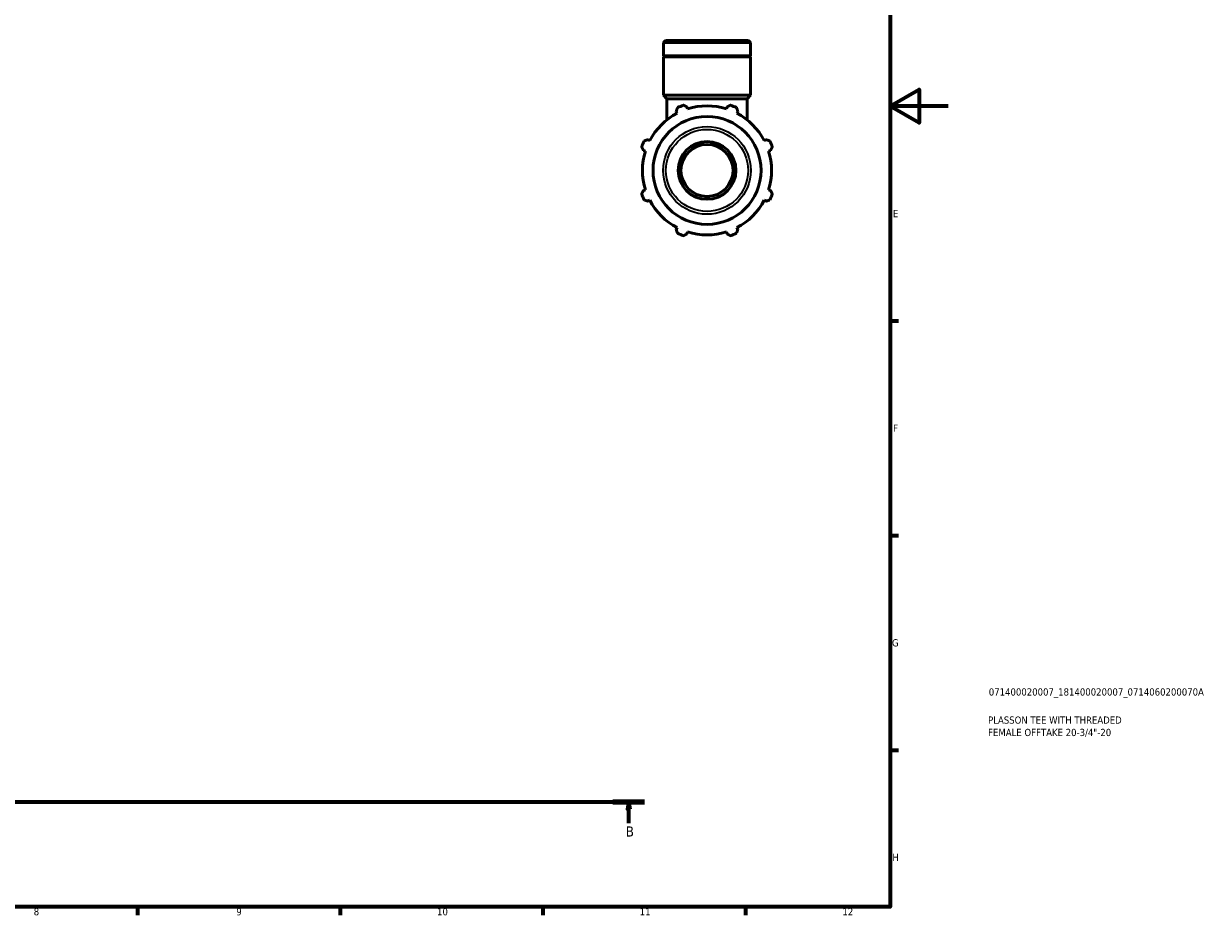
# Model space of a CAD drawing. Header units: millimetres. Extents: x 0 to 931, y 0 to 945.
# Tile 3 of 5: x 521 to 931, y 17 to 326. Entities that reach past the tile are written whole.
import ezdxf

# ---------------------------------------------------------------- set-up
doc = ezdxf.new("R2010")
doc.units = ezdxf.units.MM
doc.linetypes.add('CHAIN', pattern=[0.7087, 0.4724, -0.0591, 0.1181, -0.0591])
for name, color, linetype, lineweight in [('Border (ISO)', 7, 'Continuous', 70), ('Section Line (ISO)', 7, 'CHAIN', 70), ('Title (ISO)', 7, 'Continuous', 50), ('Visible (ISO)', 7, 'Continuous', 50), ('Visible Narrow (ISO)', 7, 'Continuous', 35)]:
    doc.layers.add(name, color=color, linetype=linetype, lineweight=lineweight)
doc.styles.add('Label Text (ISO)', font='tahoma.ttf')
doc.styles.add('Note Text (ISO)', font='tahoma.ttf')

# ---------------------------------------------------------------- blocks, each defined once
blk = doc.blocks.new('Borders Default Border')
at = {"layer": 'Border (ISO)'}
for p, q in [((821, 222.75), (823.9, 222.75)), ((821, 148.5), (823.9, 148.5)), ((821, 74.25), (823.9, 74.25)), ((560.67, 20), (560.67, 17.1)), ((630.75, 20), (630.75, 17.1)), ((700.83, 20), (700.83, 17.1)), ((770.92, 20), (770.92, 17.1))]:
    blk.add_line(p, q, dxfattribs=at)
at = {"layer": 'Border (ISO)', "flags": 128}
for points in [[(20, 20), (20, 574), (821, 574), (821, 20), (20, 20)], [(841, 297), (821, 297), (831, 302.77), (831, 291.23), (821, 297)]]:
    blk.add_lwpolyline(points, dxfattribs=at)
at = {"layer": 'Border (ISO)', "color": 232, "true_color": 0xca0064, "char_height": 2.5, "attachment_point": 7, "style": 'Note Text (ISO)'}
for s, insert in [('E', (821.94, 258.63)), ('F', (822, 184.38)), ('G', (821.61, 110.08)), ('H', (821.74, 35.88)), ('8', (524.81, 17.04)), ('9', (594.88, 17.05)), ('10', (664.29, 17.05)), ('11', (734.37, 17.1)), ('12', (804.46, 17.1))]:
    blk.add_mtext(s, dxfattribs=dict(at, insert=insert))
blk = doc.blocks.new('Title Blocks ISO')
at = {"layer": 'Title (ISO)', "color": 232, "true_color": 0xca0064, "style": 'Note Text (ISO)'}
for tag, p in [('PART_NUMBER_001', (34.08, 73.13)), ('DESCRIPTION_001', (33.84, 63.4)), ('DESCRIPTION_002', (33.84, 59.12))]:
    blk.add_attdef(tag, p, '', height=2.5, dxfattribs=at)
blk = doc.blocks.new('2dTransSection0')
at = {"layer": 'Section Line (ISO)', "linetype": 'CHAIN'}
blk.add_line((278.05, 56.35), (736.08, 56.35), dxfattribs=at)
at = {"layer": 'Section Line (ISO)', "linetype": 'Continuous', "lineweight": 140}
blk.add_line((725.12, 56.35), (736.08, 56.35), dxfattribs=at)
at = {"layer": 'Section Line (ISO)', "linetype": 'Continuous'}
for p, q in [((730.6, 56.35), (730.1, 53.85)), ((730.1, 53.85), (731.1, 53.85)), ((730.6, 53.85), (730.6, 56.35)), ((731.1, 53.85), (730.6, 56.35)), ((730.6, 48.93), (730.6, 53.85))]:
    blk.add_line(p, q, dxfattribs=at)
at = {"layer": 'Section Line (ISO)', "linetype": 'Continuous', "flags": 128}
blk.add_lwpolyline([(731.1, 53.85), (730.6, 56.35), (730.1, 53.85), (731.1, 53.85)], dxfattribs=at)
at = {"layer": 'Section Line (ISO)'}
blk.add_solid([(731.1, 53.85), (730.6, 56.35), (730.1, 53.85), (731.1, 53.85)], dxfattribs=at)
at = {"layer": 'Section Line (ISO)', "insert": (729.54, 44.35), "char_height": 3.5, "attachment_point": 7, "style": 'Label Text (ISO)'}
blk.add_mtext('B', dxfattribs=at)

msp = doc.modelspace()

# ---------------------------------------------------------------- linework, layer by layer
at = {"layer": 'Visible (ISO)'}
for p, q in [((743.291, 319.808), (742.568, 319.085)), ((743.291, 319.808), (771.99, 319.808)), ((771.99, 319.808), (772.714, 319.085)), ((772.714, 319.085), (742.568, 319.085)), ((742.568, 314.408), (742.568, 319.085)), ((772.714, 314.408), (772.714, 319.085)), ((772.714, 314.408), (742.568, 314.408)), ((742.868, 314.108), (742.568, 314.408)), ((772.714, 314.108), (742.568, 314.108)), ((742.568, 300.808), (742.568, 314.108)), ((772.414, 314.108), (772.714, 314.408)), ((772.714, 300.808), (772.714, 314.108)), ((772.714, 300.808), (742.568, 300.808)), ((743.774, 299.602), (742.568, 300.808)), ((771.508, 299.602), (743.774, 299.602)), ((743.774, 292.298), (743.774, 299.602)), ((771.508, 299.602), (772.714, 300.808)), ((771.508, 292.298), (771.508, 299.602)), ((747.002, 295.245), (747.335, 294.606)), ((750.929, 296.095), (750.713, 296.782)), ((764.569, 296.782), (764.353, 296.095)), ((767.947, 294.606), (768.28, 295.245)), ((737.843, 285.114), (737.204, 285.447)), ((778.078, 285.447), (777.439, 285.114)), ((735.667, 281.736), (736.354, 281.52)), ((778.928, 281.52), (779.615, 281.736)), ((736.354, 268.096), (735.667, 267.88)), ((779.615, 267.88), (778.928, 268.096)), ((737.204, 264.169), (737.843, 264.502)), ((777.439, 264.502), (778.078, 264.169)), ((747.335, 255.01), (747.002, 254.371)), ((768.28, 254.371), (767.947, 255.01)), ((750.713, 252.834), (750.929, 253.521)), ((764.353, 253.521), (764.569, 252.834))]:
    msp.add_line(p, q, dxfattribs=at)
for radius in [18.673, 10, 9]:
    msp.add_circle((757.641, 274.808), radius, dxfattribs=at)
for radius, start, end in [(24, 109.79198, 115.20802), (22.32, 72.5, 107.5), (24, 64.79198, 70.20802), (22.32, 117.5, 152.5), (22.32, 27.5, 62.5), (24, 154.79198, 160.20802), (24, 19.79198, 25.20802), (22.32, 162.5, 197.5), (22.32, 342.5, 17.5), (24, 199.79198, 205.20802), (24, 334.79198, 340.20802), (22.32, 207.5, 242.5), (22.32, 297.5, 332.5), (24, 244.79198, 250.20802), (22.32, 252.5, 287.5), (24, 289.79198, 295.20802)]:
    msp.add_arc((757.641, 274.808), radius, start, end, dxfattribs=at)
for points, weights in [([(747.002, 295.245), (747.206, 295.871), (747.419, 296.523)], [1.00505210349, 1.00293231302, 1]), ([(749.514, 297.39), (750.126, 297.08), (750.713, 296.782)], [1, 1.00293231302, 1.00505210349]), ([(764.569, 296.782), (765.156, 297.08), (765.767, 297.39)], [1.00505210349, 1.00293231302, 1]), ([(767.863, 296.523), (768.075, 295.871), (768.28, 295.245)], [1, 1.00293231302, 1.00505210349]), ([(735.667, 281.736), (735.369, 282.323), (735.059, 282.935)], [1.00505210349, 1.00293231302, 1]), ([(735.926, 285.03), (736.578, 285.243), (737.204, 285.447)], [1, 1.00293231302, 1.00505210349]), ([(778.078, 285.447), (778.703, 285.243), (779.355, 285.03)], [1.00505210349, 1.00293231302, 1]), ([(780.223, 282.935), (779.913, 282.323), (779.615, 281.736)], [1, 1.00293231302, 1.00505210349]), ([(735.059, 266.682), (735.369, 267.293), (735.667, 267.88)], [1, 1.00293231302, 1.00505210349]), ([(779.615, 267.88), (779.913, 267.293), (780.223, 266.682)], [1.00505210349, 1.00293231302, 1]), ([(737.204, 264.169), (736.578, 264.374), (735.926, 264.586)], [1.00505210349, 1.00293231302, 1]), ([(779.355, 264.586), (778.703, 264.374), (778.078, 264.169)], [1, 1.00293231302, 1.00505210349]), ([(747.419, 253.094), (747.206, 253.746), (747.002, 254.371)], [1, 1.00293231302, 1.00505210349]), ([(768.28, 254.371), (768.075, 253.746), (767.863, 253.094)], [1.00505210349, 1.00293231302, 1]), ([(750.713, 252.834), (750.126, 252.536), (749.514, 252.226)], [1.00505210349, 1.00293231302, 1]), ([(765.767, 252.226), (765.156, 252.536), (764.569, 252.834)], [1, 1.00293231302, 1.00505210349])]:
    msp.add_rational_spline(points, weights, degree=2, dxfattribs=at)
at = {"layer": 'Visible Narrow (ISO)'}
for radius in [15.168, 14.19]:
    msp.add_circle((757.641, 274.808), radius, dxfattribs=at)

# ---------------------------------------------------------------- block references
msp.add_blockref('Borders Default Border', (0, 0))
msp.add_blockref('Title Blocks ISO', (821, 20)).add_auto_attribs({'PART_NUMBER_001': '071400020007_181400020007_0714060200070A', 'DESCRIPTION_001': 'PLASSON TEE WITH THREADED', 'DESCRIPTION_002': 'FEMALE OFFTAKE 20-3/4"-20'})
at = {"layer": 'Section Line (ISO)'}
msp.add_blockref('2dTransSection0', (0, 0), dxfattribs=at)

doc.saveas('drawing.dxf')
